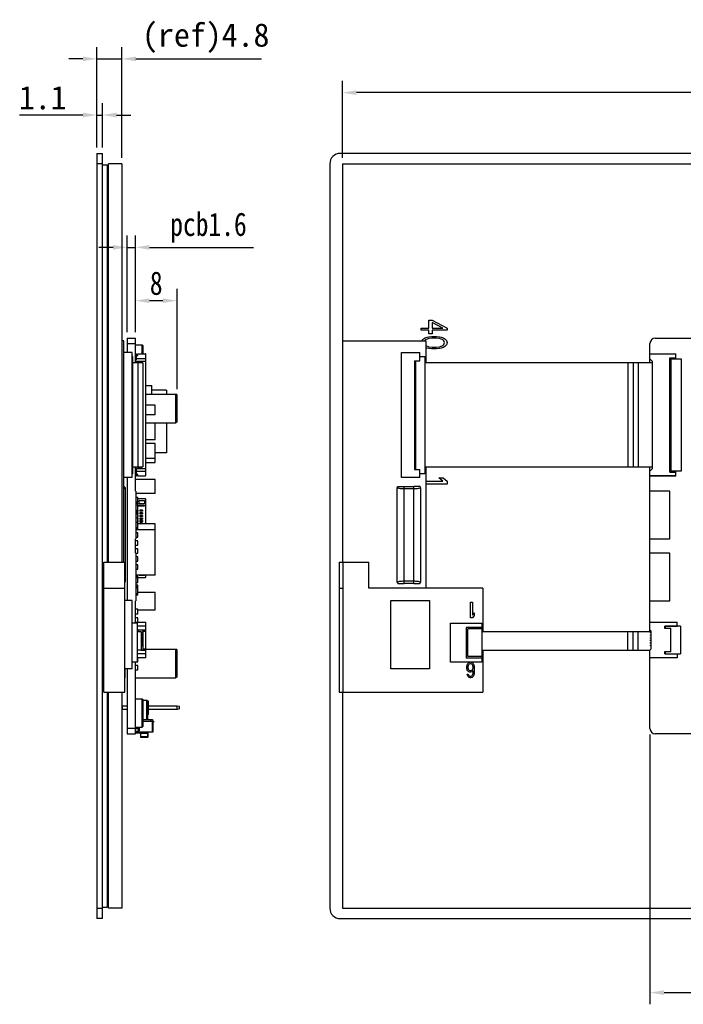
# Model space of a CAD drawing. Header units: millimetres. Extents: x 693 to 1326, y -348 to -145.
# Tile 2 of 8: x 1003 to 1131, y -348 to -158. Entities that reach past the tile are written whole.
import ezdxf

# ---------------------------------------------------------------- set-up
doc = ezdxf.new("R2010")
doc.units = ezdxf.units.MM
doc.header["$LTSCALE"] = 30.734
doc.header["$PDMODE"] = 3
doc.header["$PDSIZE"] = 0.3125
doc.layers.get('0').update_dxf_attribs({"linetype": 'CONTINUOUS'})
doc.layers.get('Defpoints').update_dxf_attribs({"linetype": 'CONTINUOUS'})
doc.layers.add('Dim', color=6, linetype='CONTINUOUS', lineweight=13)
doc.styles.get("Standard").update_dxf_attribs({"font": 'simsun.ttc', "width": 0.8})
doc.styles.add('宋体', font='txt')
doc.dimstyles.new('ISO-25_WS', dxfattribs={"dimscale": 1.8, "dimtxt": 2.5, "dimasz": 1.5, "dimexe": 1.25, "dimexo": 0.625, "dimtad": 1, "dimdsep": 46, "dimtxsty": 'STANDARD', "dimcen": 2.5, "dimadec": 0, "dimazin": 0, "dimtfac": 1, "dimtmove": 0, "dimatfit": 3, "dimfxl": 1, "dimtolj": 1, "dimtzin": 0, "dimarcsym": 0})

# ---------------------------------------------------------------- blocks, each defined once
blk = doc.blocks.new('*D146')
at = {"layer": 'Defpoints', "color": 0}
for p in [(1019.37, -176.71), (1018.27, -184.08), (1019.37, -184.08)]:
    blk.add_point(p, dxfattribs=at)
at = {"layer": 'Dim', "color": 0, "lineweight": -2}
for p, q in [((1018.27, -182.95), (1018.27, -174.46)), ((1019.37, -182.95), (1019.37, -174.46)), ((1015.57, -176.71), (1003.43, -176.71)), ((1018.27, -176.71), (1019.37, -176.71)), ((1022.07, -176.71), (1024.77, -176.71))]:
    blk.add_line(p, q, dxfattribs=at)
at = {"layer": 'Dim', "color": 0}
for points in [[(1015.57, -177.16), (1015.57, -176.26), (1018.27, -176.71)], [(1022.07, -176.26), (1022.07, -177.16), (1019.37, -176.71)]]:
    blk.add_solid(points, dxfattribs=at)
at = {"layer": 'Dim', "color": 0, "insert": (1007.87, -173.39), "char_height": 4.5, "attachment_point": 5, "style": '宋体'}
blk.add_mtext('\\A1;1.1', dxfattribs=at)
blk = doc.blocks.new('*D147')
at = {"layer": 'Defpoints', "color": 0}
for p in [(1023.07, -165.92), (1018.27, -184.08), (1023.07, -186.08)]:
    blk.add_point(p, dxfattribs=at)
at = {"layer": 'Dim', "color": 0, "lineweight": -2}
for p, q in [((1018.27, -182.95), (1018.27, -163.67)), ((1023.07, -184.95), (1023.07, -163.67)), ((1015.57, -165.92), (1012.87, -165.92)), ((1018.27, -165.92), (1023.07, -165.92)), ((1025.77, -165.92), (1049.91, -165.92))]:
    blk.add_line(p, q, dxfattribs=at)
at = {"layer": 'Dim', "color": 0}
for points in [[(1015.57, -166.37), (1015.57, -165.47), (1018.27, -165.92)], [(1025.77, -165.47), (1025.77, -166.37), (1023.07, -165.92)]]:
    blk.add_solid(points, dxfattribs=at)
at = {"layer": 'Dim', "color": 0, "insert": (1039.19, -161.93), "char_height": 4.5, "attachment_point": 5, "style": '宋体'}
blk.add_mtext('\\A1;(ref)4.8', dxfattribs=at)
blk = doc.blocks.new('*D149')
at = {"layer": 'Defpoints', "color": 0}
for p in [(1025.67, -202.13), (1024.07, -219.58), (1025.67, -219.57)]:
    blk.add_point(p, dxfattribs=at)
at = {"layer": 'Dim', "color": 0, "lineweight": -2}
for p, q in [((1024.07, -218.45), (1024.07, -199.88)), ((1025.67, -218.44), (1025.67, -199.88)), ((1021.37, -202.13), (1018.67, -202.13)), ((1024.07, -202.13), (1025.67, -202.13)), ((1028.37, -202.13), (1048.36, -202.13))]:
    blk.add_line(p, q, dxfattribs=at)
at = {"layer": 'Dim', "color": 0}
for points in [[(1021.37, -202.58), (1021.37, -201.68), (1024.07, -202.13)], [(1028.37, -201.68), (1028.37, -202.58), (1025.67, -202.13)]]:
    blk.add_solid(points, dxfattribs=at)
at = {"layer": 'Dim', "color": 0, "insert": (1039.72, -198.33), "char_height": 4.5, "attachment_point": 5}
blk.add_mtext('\\A1;pcb1.6', dxfattribs=at)
blk = doc.blocks.new('*D161')
at = {"layer": 'Defpoints', "color": 0}
for p in [(1065.46, -172.41), (1065.46, -186.08), (1294.06, -186.08)]:
    blk.add_point(p, dxfattribs=at)
at = {"layer": 'Dim', "color": 0, "lineweight": -2}
for p, q in [((1065.46, -184.95), (1065.46, -170.16)), ((1294.06, -184.95), (1294.06, -170.16)), ((1291.36, -172.41), (1068.16, -172.41))]:
    blk.add_line(p, q, dxfattribs=at)
at = {"layer": 'Dim', "color": 0}
for points in [[(1068.16, -171.96), (1068.16, -172.86), (1065.46, -172.41)], [(1291.36, -172.86), (1291.36, -171.96), (1294.06, -172.41)]]:
    blk.add_solid(points, dxfattribs=at)
at = {"layer": 'Dim', "color": 0, "insert": (1182.48, -168.86), "char_height": 4.5, "attachment_point": 5, "style": '宋体'}
blk.add_mtext('\\A1;228.6%%P0.2 LCM OD', dxfattribs=at)
blk = doc.blocks.new('*D166')
at = {"layer": 'Defpoints', "color": 0}
for p in [(1124.56, -294.58), (1234.56, -294.58), (1234.56, -345.29)]:
    blk.add_point(p, dxfattribs=at)
at = {"layer": 'Dim', "color": 0, "lineweight": -2}
for p, q in [((1124.56, -295.7), (1124.56, -347.54)), ((1234.56, -295.7), (1234.56, -347.54)), ((1127.26, -345.29), (1231.86, -345.29))]:
    blk.add_line(p, q, dxfattribs=at)
at = {"layer": 'Dim', "color": 0}
for points in [[(1127.26, -344.84), (1127.26, -345.74), (1124.56, -345.29)], [(1231.86, -345.74), (1231.86, -344.84), (1234.56, -345.29)]]:
    blk.add_solid(points, dxfattribs=at)
at = {"layer": 'Dim', "color": 0, "insert": (1179.56, -341.97), "char_height": 4.5, "attachment_point": 5}
blk.add_mtext('\\A1;110', dxfattribs=at)
blk = doc.blocks.new('*D172')
at = {"layer": 'Defpoints', "color": 0}
for p in [(1033.67, -212.37), (1025.67, -219.58), (1033.67, -230.53)]:
    blk.add_point(p, dxfattribs=at)
at = {"layer": 'Dim', "color": 0, "lineweight": -2}
for p, q in [((1025.67, -218.45), (1025.67, -210.12)), ((1033.67, -229.4), (1033.67, -210.12)), ((1028.37, -212.37), (1030.97, -212.37))]:
    blk.add_line(p, q, dxfattribs=at)
at = {"layer": 'Dim', "color": 0}
for points in [[(1028.37, -211.92), (1028.37, -212.82), (1025.67, -212.37)], [(1030.97, -212.82), (1030.97, -211.92), (1033.67, -212.37)]]:
    blk.add_solid(points, dxfattribs=at)
at = {"layer": 'Dim', "color": 0, "insert": (1029.67, -209.04), "char_height": 4.5, "attachment_point": 5}
blk.add_mtext('\\A1;8', dxfattribs=at)

msp = doc.modelspace()

# ---------------------------------------------------------------- linework, layer by layer
at = {"color": 7, "linetype": 'Continuous'}
for p, q in [((1018.27, -184.078), (1018.27, -331.078)), ((1018.27, -184.078), (1019.37, -184.078)), ((1019.37, -331.078), (1019.37, -184.078)), ((1300.036, -184.078), (1065.036, -184.078)), ((1019.37, -186.078), (1018.27, -186.078)), ((1019.37, -186.278), (1020.27, -186.278)), ((1020.27, -186.278), (1020.27, -262.578)), ((1020.47, -262.578), (1020.47, -186.078)), ((1023.07, -186.078), (1020.47, -186.078)), ((1023.07, -186.078), (1023.07, -262.578)), ((1063.036, -186.078), (1063.036, -329.078)), ((1065.456, -186.078), (1065.456, -262.578)), ((1065.456, -186.078), (1294.056, -186.078)), ((1020.47, -188.898), (1020.27, -188.898)), ((1023.11, -218.726), (1023.11, -216.097)), ((1082.071, -217.674), (1082.071, -216.097)), ((1082.071, -216.097), (1082.709, -216.097)), ((1082.709, -216.097), (1085.582, -217.674)), ((1082.709, -216.557), (1082.709, -217.674)), ((1084.73, -217.674), (1082.709, -216.557)), ((1023.11, -220.04), (1023.11, -219.251)), ((1080.582, -218.068), (1080.582, -217.674)), ((1080.582, -217.674), (1082.071, -217.674)), ((1082.071, -218.068), (1080.582, -218.068)), ((1081.326, -219.514), (1081.752, -219.383)), ((1081.752, -219.383), (1082.071, -219.317)), ((1082.071, -218.726), (1082.071, -218.068)), ((1082.709, -218.726), (1082.071, -218.726)), ((1082.071, -219.317), (1082.603, -219.251)), ((1082.603, -219.251), (1083.56, -219.251)), ((1082.709, -217.674), (1084.73, -217.674)), ((1082.709, -218.068), (1082.709, -218.726)), ((1085.582, -218.068), (1082.709, -218.068)), ((1083.56, -219.251), (1084.092, -219.317)), ((1084.092, -219.317), (1084.411, -219.383)), ((1084.411, -219.383), (1084.837, -219.514)), ((1085.582, -217.674), (1085.582, -218.068)), ((1023.47, -220.078), (1023.07, -220.078)), ((1023.47, -262.578), (1023.47, -220.078)), ((1024.07, -219.578), (1024.07, -222.358)), ((1024.07, -219.578), (1025.67, -219.578)), ((1024.07, -220.578), (1025.67, -220.578)), ((1025.67, -224.288), (1025.67, -219.578)), ((1025.67, -220.828), (1026.97, -220.828)), ((1026.97, -222.578), (1026.97, -220.828)), ((1027.17, -221.028), (1026.97, -220.828)), ((1027.17, -222.578), (1027.17, -221.028)), ((1065.556, -262.578), (1065.556, -220.078)), ((1065.556, -220.078), (1081.456, -220.078)), ((1080.688, -220.04), (1081.007, -219.711)), ((1081.007, -219.711), (1081.326, -219.514)), ((1081.433, -219.909), (1081.25, -220.078)), ((1082.071, -219.646), (1081.433, -219.909)), ((1081.456, -220.078), (1081.456, -224.288)), ((1081.456, -220.97), (1082.071, -221.223)), ((1082.709, -219.58), (1082.071, -219.646)), ((1082.071, -221.223), (1082.709, -221.289)), ((1083.454, -219.58), (1082.709, -219.58)), ((1082.709, -221.289), (1083.454, -221.289)), ((1084.092, -219.646), (1083.454, -219.58)), ((1083.454, -221.289), (1084.092, -221.223)), ((1084.73, -219.909), (1084.092, -219.646)), ((1084.092, -221.223), (1084.73, -220.96)), ((1084.943, -220.106), (1084.73, -219.909)), ((1084.73, -220.96), (1084.943, -220.763)), ((1084.837, -219.514), (1085.156, -219.711)), ((1085.156, -221.157), (1084.837, -221.355)), ((1085.05, -220.434), (1084.943, -220.106)), ((1084.943, -220.763), (1085.05, -220.434)), ((1085.156, -219.711), (1085.475, -220.04)), ((1085.475, -220.829), (1085.156, -221.157)), ((1085.475, -220.04), (1085.582, -220.434)), ((1085.582, -220.434), (1085.475, -220.829)), ((1124.556, -224.288), (1124.556, -220.578)), ((1125.556, -219.578), (1141.556, -219.578)), ((1025.07, -222.358), (1023.47, -222.358)), ((1025.07, -246.358), (1025.07, -222.358)), ((1025.17, -223.108), (1025.07, -223.108)), ((1025.17, -245.608), (1025.17, -223.108)), ((1025.67, -222.578), (1025.869, -222.578)), ((1025.869, -222.678), (1025.67, -222.678)), ((1025.869, -223.728), (1025.869, -222.578)), ((1025.869, -222.878), (1026.17, -222.878)), ((1026.17, -222.878), (1026.17, -222.578)), ((1026.17, -222.578), (1027.57, -222.578)), ((1027.67, -245.978), (1027.67, -222.678)), ((1076.816, -246.358), (1076.816, -222.358)), ((1076.816, -222.358), (1080.316, -222.358)), ((1080.316, -223.928), (1080.316, -222.358)), ((1080.316, -223.108), (1081.316, -223.108)), ((1081.316, -223.108), (1081.316, -245.608)), ((1081.752, -221.486), (1081.456, -221.395)), ((1082.071, -221.552), (1081.752, -221.486)), ((1082.603, -221.618), (1082.071, -221.552)), ((1083.56, -221.618), (1082.603, -221.618)), ((1084.092, -221.552), (1083.56, -221.618)), ((1084.411, -221.486), (1084.092, -221.552)), ((1084.837, -221.355), (1084.411, -221.486)), ((1124.556, -222.578), (1129.556, -222.578)), ((1129.556, -222.678), (1124.556, -222.678)), ((1129.556, -223.528), (1129.556, -222.578)), ((1025.17, -223.928), (1025.07, -223.928)), ((1027.12, -224.288), (1025.17, -224.288)), ((1025.869, -223.728), (1025.67, -223.728)), ((1027.67, -224.028), (1025.67, -224.028)), ((1027.67, -223.528), (1025.869, -223.528)), ((1026.036, -224.288), (1026.036, -224.028)), ((1026.12, -224.288), (1026.12, -244.288)), ((1026.27, -224.028), (1026.27, -224.288)), ((1026.48, -224.028), (1026.48, -224.288)), ((1026.78, -224.028), (1026.78, -224.288)), ((1027.12, -224.288), (1027.12, -244.288)), ((1079.316, -223.928), (1079.316, -244.788)), ((1079.316, -223.928), (1080.316, -223.928)), ((1079.558, -224.288), (1079.316, -224.288)), ((1079.558, -244.788), (1079.558, -223.928)), ((1125.056, -224.288), (1081.316, -224.288)), ((1120.316, -224.288), (1120.316, -244.288)), ((1121.316, -224.288), (1121.316, -244.288)), ((1122.316, -224.288), (1122.316, -244.288)), ((1125.056, -224.028), (1124.556, -223.528)), ((1125.056, -244.628), (1125.056, -224.028)), ((1128.356, -245.328), (1128.356, -223.328)), ((1128.356, -223.328), (1129.556, -223.328)), ((1128.556, -223.528), (1128.556, -245.128)), ((1128.556, -223.528), (1130.556, -223.528)), ((1129.556, -223.478), (1129.606, -223.478)), ((1129.606, -223.528), (1129.606, -223.478)), ((1130.556, -223.528), (1130.556, -245.128)), ((1079.558, -225.358), (1079.316, -225.358)), ((1027.67, -228.638), (1028.83, -228.638)), ((1028.83, -230.328), (1028.83, -228.638)), ((1027.67, -230.328), (1033.47, -230.328)), ((1031.67, -229.578), (1028.83, -229.578)), ((1031.67, -229.578), (1031.67, -230.328)), ((1033.47, -235.828), (1033.47, -230.328)), ((1033.67, -230.528), (1033.47, -230.328)), ((1033.67, -235.628), (1033.67, -230.528)), ((1029.48, -232.422), (1027.67, -232.422)), ((1029.48, -234.222), (1029.48, -232.422)), ((1027.67, -234.222), (1029.48, -234.222)), ((1027.67, -235.828), (1033.47, -235.828)), ((1029.48, -239.108), (1029.48, -235.828)), ((1031.67, -235.828), (1031.67, -241.578)), ((1033.67, -235.628), (1033.47, -235.828)), ((1029.48, -239.108), (1027.67, -239.108)), ((1029.48, -239.832), (1027.67, -239.832)), ((1029.48, -243.458), (1029.48, -239.832)), ((1031.67, -241.578), (1029.48, -241.578)), ((1027.67, -242.626), (1029.48, -242.626)), ((1027.67, -243.458), (1029.48, -243.458)), ((1079.558, -243.358), (1079.316, -243.358)), ((1025.17, -244.788), (1025.07, -244.788)), ((1025.17, -245.608), (1025.07, -245.608)), ((1025.67, -248.971), (1025.67, -244.288)), ((1025.67, -244.928), (1025.869, -244.928)), ((1025.691, -245.119), (1025.67, -245.119)), ((1025.869, -246.078), (1025.869, -244.628)), ((1025.869, -244.628), (1027.67, -244.628)), ((1025.869, -245.128), (1027.67, -245.128)), ((1026.17, -245.778), (1025.869, -245.778)), ((1026.036, -244.628), (1026.036, -244.288)), ((1026.12, -245.969), (1026.12, -245.778)), ((1026.17, -246.078), (1026.17, -245.778)), ((1026.27, -244.288), (1026.27, -244.628)), ((1026.48, -244.288), (1026.48, -244.628)), ((1026.78, -244.288), (1026.78, -244.628)), ((1079.316, -244.288), (1079.558, -244.288)), ((1079.316, -244.788), (1080.316, -244.788)), ((1080.316, -246.358), (1080.316, -244.788)), ((1081.316, -245.608), (1080.316, -245.608)), ((1081.316, -244.288), (1116.264, -244.288)), ((1081.456, -244.288), (1081.456, -267.578)), ((1124.556, -276.018), (1124.556, -244.288)), ((1124.556, -245.128), (1125.056, -244.628)), ((1128.356, -245.328), (1129.556, -245.328)), ((1130.556, -245.128), (1128.556, -245.128)), ((1129.556, -246.078), (1129.556, -245.128)), ((1129.556, -245.178), (1129.606, -245.178)), ((1129.606, -245.178), (1129.606, -245.128)), ((1025.07, -246.358), (1023.47, -246.358)), ((1024.07, -246.358), (1024.07, -269.956)), ((1025.67, -245.978), (1025.869, -245.978)), ((1025.869, -246.078), (1025.67, -246.078)), ((1029.48, -246.721), (1025.67, -246.721)), ((1025.869, -245.969), (1026.13, -245.969)), ((1027.57, -246.078), (1026.17, -246.078)), ((1029.48, -249.438), (1029.48, -246.721)), ((1080.316, -246.358), (1076.816, -246.358)), ((1081.456, -247.014), (1084.73, -247.014)), ((1085.582, -247.639), (1081.456, -247.639)), ((1084.73, -247.014), (1083.986, -246.389)), ((1083.986, -246.389), (1084.837, -246.389)), ((1084.837, -246.389), (1085.582, -247.014)), ((1085.582, -247.014), (1085.582, -247.639)), ((1124.556, -245.978), (1129.556, -245.978)), ((1129.556, -246.078), (1124.556, -246.078)), ((1023.77, -266.216), (1023.77, -248.536)), ((1025.67, -248.971), (1025.77, -248.971)), ((1025.77, -248.971), (1025.77, -258.111)), ((1029.48, -249.438), (1025.77, -249.438)), ((1076, -266.457), (1075.999, -248.296)), ((1077.307, -266.675), (1077.307, -248.078)), ((1077.307, -248.078), (1079.148, -248.078)), ((1079.148, -248.536), (1077.307, -248.536)), ((1079.148, -266.675), (1079.148, -248.078)), ((1080.456, -248.296), (1080.456, -266.456)), ((1128.375, -248.971), (1124.556, -248.971)), ((1128.375, -258.111), (1128.375, -248.971)), ((1026.13, -250.194), (1025.77, -250.194)), ((1025.77, -251.044), (1026.13, -251.044)), ((1026.13, -251.349), (1025.77, -251.349)), ((1025.869, -251.349), (1025.869, -251.044)), ((1026.12, -251.044), (1026.12, -250.194)), ((1026.12, -250.678), (1026.17, -250.678)), ((1026.13, -252.995), (1026.13, -251.349)), ((1026.17, -250.678), (1026.17, -250.378)), ((1026.17, -250.378), (1027.57, -250.378)), ((1026.42, -251.428), (1026.42, -250.778)), ((1026.42, -250.778), (1027.42, -250.778)), ((1027.42, -251.428), (1026.42, -251.428)), ((1027.42, -250.778), (1027.42, -251.428)), ((1027.67, -255.243), (1027.67, -250.478)), ((1026.13, -251.624), (1025.77, -251.624)), ((1026.13, -252.72), (1025.77, -252.72)), ((1026.13, -252.995), (1025.77, -252.995)), ((1026.13, -253.059), (1025.77, -253.059)), ((1026.13, -253.13), (1025.77, -253.13)), ((1026.13, -253.405), (1025.77, -253.405)), ((1025.869, -253.128), (1025.869, -253.059)), ((1026.12, -253.059), (1026.12, -252.995)), ((1026.13, -251.628), (1027.37, -251.628)), ((1027.37, -251.828), (1026.13, -251.828)), ((1026.161, -252.628), (1026.13, -252.628)), ((1026.13, -252.828), (1026.161, -252.828)), ((1026.161, -253.128), (1026.13, -253.128)), ((1026.13, -254.08), (1026.13, -253.13)), ((1026.13, -253.328), (1026.161, -253.328)), ((1026.161, -252.628), (1026.161, -252.828)), ((1026.161, -253.128), (1026.161, -253.328)), ((1026.52, -252.628), (1026.52, -252.828)), ((1027.02, -252.628), (1026.52, -252.628)), ((1027.02, -252.828), (1026.52, -252.828)), ((1026.52, -253.128), (1026.52, -253.328)), ((1027.02, -253.128), (1026.52, -253.128)), ((1027.02, -253.328), (1026.52, -253.328)), ((1027.02, -252.628), (1027.02, -252.828)), ((1027.02, -253.128), (1027.02, -253.328)), ((1027.37, -251.628), (1027.37, -251.828)), ((1026.13, -254.08), (1025.77, -254.08)), ((1025.77, -254.93), (1026.13, -254.93)), ((1026.12, -254.93), (1026.12, -254.08)), ((1026.161, -253.628), (1026.13, -253.628)), ((1026.13, -253.828), (1026.161, -253.828)), ((1026.161, -254.128), (1026.13, -254.128)), ((1026.13, -254.328), (1026.161, -254.328)), ((1026.161, -254.628), (1026.13, -254.628)), ((1026.13, -254.828), (1026.161, -254.828)), ((1026.13, -256.297), (1026.13, -254.925)), ((1026.161, -255.128), (1026.13, -255.128)), ((1029.48, -255.243), (1026.13, -255.243)), ((1026.161, -253.628), (1026.161, -253.828)), ((1026.161, -254.128), (1026.161, -254.328)), ((1026.161, -254.628), (1026.161, -254.828)), ((1026.161, -255.128), (1026.161, -255.243)), ((1026.52, -253.628), (1026.52, -253.828)), ((1027.02, -253.628), (1026.52, -253.628)), ((1027.02, -253.828), (1026.52, -253.828)), ((1026.52, -254.128), (1026.52, -254.328)), ((1027.02, -254.128), (1026.52, -254.128)), ((1027.02, -254.328), (1026.52, -254.328)), ((1026.52, -254.628), (1026.52, -254.828)), ((1027.02, -254.628), (1026.52, -254.628)), ((1027.02, -254.828), (1026.52, -254.828)), ((1026.52, -255.128), (1026.52, -255.243)), ((1027.02, -255.128), (1026.52, -255.128)), ((1027.02, -253.628), (1027.02, -253.828)), ((1027.02, -254.128), (1027.02, -254.328)), ((1027.02, -254.628), (1027.02, -254.828)), ((1027.02, -255.128), (1027.02, -255.243)), ((1029.48, -265.107), (1029.48, -255.243)), ((1026.13, -256.022), (1025.77, -256.022)), ((1026.13, -256.297), (1025.77, -256.297)), ((1029.48, -256.407), (1025.77, -256.407)), ((1026.13, -256.977), (1025.77, -256.977)), ((1026.13, -257.827), (1026.13, -256.977)), ((1025.67, -260.863), (1025.67, -258.111)), ((1025.67, -258.111), (1025.77, -258.111)), ((1026.13, -258.507), (1025.67, -258.507)), ((1025.77, -257.827), (1026.13, -257.827)), ((1026.12, -259.357), (1026.12, -258.507)), ((1124.556, -258.111), (1128.375, -258.111)), ((1025.67, -259.357), (1026.13, -259.357)), ((1026.13, -260.038), (1025.67, -260.038)), ((1025.67, -260.863), (1025.77, -260.863)), ((1025.77, -260.863), (1025.77, -270.003)), ((1025.77, -260.888), (1026.13, -260.888)), ((1026.12, -260.888), (1026.12, -260.038)), ((1128.375, -260.863), (1124.556, -260.863)), ((1128.375, -270.003), (1128.375, -260.863)), ((1019.62, -287.578), (1019.62, -262.578)), ((1019.62, -262.578), (1023.62, -262.578)), ((1023.62, -287.578), (1023.62, -262.578)), ((1026.13, -261.568), (1025.77, -261.568)), ((1025.77, -262.418), (1026.13, -262.418)), ((1026.12, -262.418), (1026.12, -261.568)), ((1064.837, -262.578), (1064.837, -287.578)), ((1064.837, -262.578), (1070.556, -262.578)), ((1065.606, -287.578), (1065.606, -262.578)), ((1070.556, -267.578), (1070.556, -262.578)), ((1026.13, -263.098), (1025.77, -263.098)), ((1025.77, -263.948), (1026.13, -263.948)), ((1026.13, -263.948), (1026.13, -263.098)), ((1029.48, -265.107), (1025.77, -265.107)), ((1025.77, -265.478), (1025.869, -265.478)), ((1025.869, -265.578), (1025.77, -265.578)), ((1026.13, -265.638), (1025.77, -265.638)), ((1025.77, -266.488), (1026.13, -266.488)), ((1025.869, -265.578), (1025.869, -265.107)), ((1026.17, -265.278), (1025.869, -265.278)), ((1026.12, -266.488), (1026.12, -265.638)), ((1026.17, -265.578), (1026.17, -265.278)), ((1026.17, -265.578), (1027.57, -265.578)), ((1026.42, -265.178), (1026.42, -265.107)), ((1027.42, -265.178), (1026.42, -265.178)), ((1027.42, -265.107), (1027.42, -265.178)), ((1027.67, -265.478), (1027.67, -265.107)), ((1077.307, -266.216), (1079.148, -266.216)), ((1079.148, -266.675), (1077.307, -266.675)), ((1019.62, -267.578), (1023.62, -267.578)), ((1026.13, -267.007), (1025.77, -267.007)), ((1026.13, -267.322), (1025.77, -267.322)), ((1026.13, -267.597), (1025.77, -267.597)), ((1026.13, -268.969), (1026.13, -267.007)), ((1026.13, -268.349), (1029.48, -268.349)), ((1029.48, -271.809), (1029.48, -268.349)), ((1064.837, -267.578), (1065.606, -267.578)), ((1092.456, -267.578), (1070.556, -267.578)), ((1092.456, -267.578), (1092.456, -276.018)), ((1025.07, -269.956), (1023.62, -269.956)), ((1025.07, -283.111), (1025.07, -269.956)), ((1025.67, -270.003), (1025.77, -270.003)), ((1025.67, -274.328), (1025.67, -270.003)), ((1026.13, -268.694), (1025.77, -268.694)), ((1026.13, -268.969), (1025.77, -268.969)), ((1074.776, -283.111), (1074.776, -269.956)), ((1074.776, -269.956), (1082.215, -269.956)), ((1082.215, -269.956), (1082.215, -283.111)), ((1090.054, -273.308), (1090.054, -270.308)), ((1090.054, -270.308), (1090.429, -270.308)), ((1090.429, -270.308), (1090.429, -272.797)), ((1124.556, -270.003), (1128.375, -270.003)), ((1026.13, -271.657), (1025.67, -271.657)), ((1026.13, -272.507), (1026.13, -271.657)), ((1029.48, -271.809), (1026.13, -271.809)), ((1090.429, -272.797), (1090.804, -272.35)), ((1090.804, -272.35), (1090.804, -272.861)), ((1025.67, -272.507), (1026.13, -272.507)), ((1026.13, -273.309), (1025.67, -273.309)), ((1025.67, -274.128), (1027.67, -274.128)), ((1025.869, -274.328), (1025.869, -274.128)), ((1026.12, -274.128), (1026.12, -273.309)), ((1027.67, -280.978), (1027.67, -274.128)), ((1090.429, -273.308), (1090.054, -273.308)), ((1090.804, -272.861), (1090.429, -273.308)), ((1124.556, -274.128), (1129.756, -274.128)), ((1129.756, -274.868), (1129.756, -274.128)), ((1026.07, -274.328), (1025.07, -274.328)), ((1026.07, -281.828), (1026.07, -274.328)), ((1027.47, -274.868), (1026.07, -274.868)), ((1027.47, -274.918), (1026.07, -274.918)), ((1026.77, -276.018), (1026.07, -276.018)), ((1026.13, -274.918), (1026.13, -274.868)), ((1026.17, -275.603), (1027.67, -275.603)), ((1026.17, -275.603), (1026.17, -276.018)), ((1026.77, -276.018), (1026.77, -279.518)), ((1027.17, -276.053), (1026.876, -276.053)), ((1026.876, -276.053), (1026.876, -276.203)), ((1027.02, -276.053), (1027.02, -276.203)), ((1027.17, -279.503), (1027.17, -275.603)), ((1027.17, -275.883), (1027.67, -275.883)), ((1027.47, -274.868), (1027.47, -274.918)), ((1086.256, -281.828), (1086.256, -274.328)), ((1086.256, -274.328), (1092.256, -274.328)), ((1089.256, -275.128), (1089.256, -281.028)), ((1092.256, -275.128), (1089.256, -275.128)), ((1089.566, -280.718), (1089.566, -275.438)), ((1092.256, -275.438), (1089.566, -275.438)), ((1092.256, -274.328), (1092.256, -281.828)), ((1124.756, -276.018), (1092.456, -276.018)), ((1120.256, -276.018), (1120.256, -279.518)), ((1121.256, -276.018), (1121.256, -279.518)), ((1122.256, -276.018), (1122.256, -279.518)), ((1124.756, -275.883), (1124.556, -275.603)), ((1124.681, -276.203), (1124.681, -276.053)), ((1124.756, -276.053), (1124.681, -276.053)), ((1124.756, -279.223), (1124.756, -275.883)), ((1127.406, -275.318), (1127.406, -274.868)), ((1127.406, -274.868), (1129.756, -274.868)), ((1130.456, -274.918), (1127.406, -274.918)), ((1128.506, -275.318), (1127.406, -275.318)), ((1127.456, -274.918), (1127.456, -275.268)), ((1127.456, -275.268), (1128.556, -275.268)), ((1128.506, -275.318), (1128.506, -279.788)), ((1128.556, -279.838), (1128.556, -275.268)), ((1130.456, -274.918), (1130.456, -280.188)), ((1026.876, -276.203), (1027.17, -276.203)), ((1027.17, -276.553), (1026.876, -276.553)), ((1026.876, -276.553), (1026.876, -276.703)), ((1026.876, -276.703), (1027.17, -276.703)), ((1027.17, -277.053), (1026.876, -277.053)), ((1026.876, -277.053), (1026.876, -277.203)), ((1026.876, -277.203), (1027.17, -277.203)), ((1027.17, -277.553), (1026.876, -277.553)), ((1026.876, -277.553), (1026.876, -277.703)), ((1026.876, -277.703), (1027.17, -277.703)), ((1027.02, -276.553), (1027.02, -276.703)), ((1027.02, -277.053), (1027.02, -277.203)), ((1027.02, -277.553), (1027.02, -277.703)), ((1124.756, -276.203), (1124.681, -276.203)), ((1124.681, -276.703), (1124.681, -276.553)), ((1124.756, -276.553), (1124.681, -276.553)), ((1124.756, -276.703), (1124.681, -276.703)), ((1124.681, -277.203), (1124.681, -277.053)), ((1124.756, -277.053), (1124.681, -277.053)), ((1124.756, -277.203), (1124.681, -277.203)), ((1124.681, -277.703), (1124.681, -277.553)), ((1124.756, -277.553), (1124.681, -277.553)), ((1124.756, -277.703), (1124.681, -277.703)), ((1026.77, -279.503), (1027.67, -279.503)), ((1027.17, -278.053), (1026.876, -278.053)), ((1026.876, -278.053), (1026.876, -278.203)), ((1026.876, -278.203), (1027.17, -278.203)), ((1027.17, -278.553), (1026.876, -278.553)), ((1026.876, -278.553), (1026.876, -278.703)), ((1026.876, -278.703), (1027.17, -278.703)), ((1027.02, -278.053), (1027.02, -278.203)), ((1027.02, -278.553), (1027.02, -278.703)), ((1027.17, -279.223), (1027.67, -279.223)), ((1027.67, -279.328), (1033.47, -279.328)), ((1033.67, -279.528), (1033.47, -279.328)), ((1033.47, -284.828), (1033.47, -279.328)), ((1033.67, -284.628), (1033.67, -279.528)), ((1092.456, -279.518), (1092.456, -287.578)), ((1092.456, -279.518), (1116.204, -279.518)), ((1124.556, -279.503), (1124.756, -279.223)), ((1124.556, -294.578), (1124.556, -279.503)), ((1124.681, -278.203), (1124.681, -278.053)), ((1124.756, -278.053), (1124.681, -278.053)), ((1124.756, -278.203), (1124.681, -278.203)), ((1124.681, -278.703), (1124.681, -278.553)), ((1124.756, -278.553), (1124.681, -278.553)), ((1124.756, -278.703), (1124.681, -278.703)), ((1127.406, -280.238), (1127.406, -279.788)), ((1127.406, -279.788), (1128.506, -279.788)), ((1127.456, -279.838), (1127.456, -280.188)), ((1128.556, -279.838), (1127.456, -279.838)), ((1026.07, -281.828), (1025.07, -281.828)), ((1025.67, -295.578), (1025.67, -281.828)), ((1027.47, -280.188), (1026.07, -280.188)), ((1027.47, -280.238), (1026.07, -280.238)), ((1027.67, -280.978), (1026.07, -280.978)), ((1026.07, -281.778), (1026.13, -281.778)), ((1026.13, -280.238), (1026.13, -280.188)), ((1026.13, -281.778), (1026.13, -280.978)), ((1027.47, -280.238), (1027.47, -280.188)), ((1092.256, -281.828), (1086.256, -281.828)), ((1092.256, -281.028), (1089.256, -281.028)), ((1092.256, -280.718), (1089.566, -280.718)), ((1089.755, -281.886), (1089.957, -281.822)), ((1090.159, -281.822), (1090.361, -281.886)), ((1129.756, -280.978), (1124.556, -280.978)), ((1127.406, -280.188), (1130.456, -280.188)), ((1127.406, -280.238), (1129.756, -280.238)), ((1129.756, -280.238), (1129.756, -280.978)), ((1025.07, -283.111), (1023.62, -283.111)), ((1023.72, -283.29), (1023.62, -283.29)), ((1023.72, -283.482), (1023.62, -283.482)), ((1023.72, -283.673), (1023.62, -283.673)), ((1023.72, -284.822), (1023.72, -283.111)), ((1024.07, -283.111), (1024.07, -295.578)), ((1026.13, -282.453), (1025.67, -282.453)), ((1025.67, -283.303), (1026.13, -283.303)), ((1026.13, -283.303), (1026.13, -282.453)), ((1082.215, -283.111), (1074.776, -283.111)), ((1089.352, -282.652), (1089.432, -282.333)), ((1089.352, -282.971), (1089.352, -282.652)), ((1089.432, -283.29), (1089.352, -282.971)), ((1089.432, -282.333), (1089.553, -282.077)), ((1089.553, -283.482), (1089.432, -283.29)), ((1089.553, -282.077), (1089.755, -281.886)), ((1089.594, -282.524), (1089.553, -282.716)), ((1089.553, -282.716), (1089.553, -282.907)), ((1089.553, -282.907), (1089.594, -283.099)), ((1089.755, -283.673), (1089.553, -283.482)), ((1089.675, -282.333), (1089.594, -282.524)), ((1089.594, -283.099), (1089.675, -283.226)), ((1089.796, -282.205), (1089.675, -282.333)), ((1089.675, -283.226), (1089.796, -283.354)), ((1089.957, -283.737), (1089.755, -283.673)), ((1089.917, -282.141), (1089.796, -282.205)), ((1089.796, -283.354), (1089.917, -283.418)), ((1090.199, -282.141), (1089.917, -282.141)), ((1089.917, -283.418), (1090.199, -283.418)), ((1090.361, -283.673), (1090.159, -283.737)), ((1090.32, -282.205), (1090.199, -282.141)), ((1090.199, -283.418), (1090.32, -283.354)), ((1090.441, -282.333), (1090.32, -282.205)), ((1090.32, -283.354), (1090.441, -283.226)), ((1090.361, -281.886), (1090.562, -282.077)), ((1090.603, -283.418), (1090.361, -283.673)), ((1090.522, -282.524), (1090.441, -282.333)), ((1090.441, -283.226), (1090.522, -283.099)), ((1090.562, -282.716), (1090.522, -282.524)), ((1090.522, -283.099), (1090.562, -282.907)), ((1090.562, -282.077), (1090.683, -282.333)), ((1090.562, -282.907), (1090.562, -282.716)), ((1090.562, -283.928), (1090.603, -283.545)), ((1090.603, -283.545), (1090.603, -283.418)), ((1090.683, -282.333), (1090.764, -282.652)), ((1090.764, -282.652), (1090.804, -283.099)), ((1090.804, -283.545), (1090.764, -283.992)), ((1090.804, -283.099), (1090.804, -283.545)), ((1023.72, -283.737), (1023.62, -283.737)), ((1023.72, -283.928), (1023.62, -283.928)), ((1023.72, -284.12), (1023.62, -284.12)), ((1023.72, -284.311), (1023.62, -284.311)), ((1023.72, -284.567), (1023.62, -284.567)), ((1023.72, -284.758), (1023.62, -284.758)), ((1023.72, -284.822), (1023.62, -284.822)), ((1025.67, -284.828), (1033.47, -284.828)), ((1033.67, -284.628), (1033.47, -284.828)), ((1089.473, -284.311), (1089.432, -284.12)), ((1089.432, -284.12), (1089.634, -284.12)), ((1089.594, -284.567), (1089.473, -284.311)), ((1089.796, -284.758), (1089.594, -284.567)), ((1089.634, -284.12), (1089.715, -284.311)), ((1089.715, -284.311), (1089.836, -284.439)), ((1089.997, -284.822), (1089.796, -284.758)), ((1089.836, -284.439), (1089.957, -284.503)), ((1090.159, -283.737), (1089.957, -283.737)), ((1089.957, -284.503), (1090.199, -284.503)), ((1090.159, -284.822), (1089.997, -284.822)), ((1090.361, -284.758), (1090.159, -284.822)), ((1090.199, -284.503), (1090.32, -284.439)), ((1090.32, -284.439), (1090.441, -284.311)), ((1090.562, -284.567), (1090.361, -284.758)), ((1090.441, -284.311), (1090.522, -284.12)), ((1090.522, -284.12), (1090.562, -283.928)), ((1090.683, -284.311), (1090.562, -284.567)), ((1090.764, -283.992), (1090.683, -284.311)), ((1019.62, -287.578), (1023.62, -287.578)), ((1020.27, -287.578), (1020.27, -328.878)), ((1020.47, -329.078), (1020.47, -287.578)), ((1023.07, -287.578), (1023.07, -329.078)), ((1025.67, -288.828), (1026.97, -288.828)), ((1027.17, -289.028), (1026.97, -288.828)), ((1026.97, -294.328), (1026.97, -288.828)), ((1027.17, -294.128), (1027.17, -289.028)), ((1027.87, -289.168), (1027.17, -289.168)), ((1027.879, -292.828), (1027.879, -289.168)), ((1027.97, -289.268), (1027.97, -292.828)), ((1028.17, -289.308), (1027.97, -289.308)), ((1028.17, -291.848), (1028.17, -289.308)), ((1064.837, -287.578), (1092.456, -287.578)), ((1065.456, -287.578), (1065.456, -329.078)), ((1023.07, -290.275), (1023.17, -290.258)), ((1023.17, -290.898), (1023.07, -290.88)), ((1024.07, -290.258), (1023.17, -290.258)), ((1023.17, -290.898), (1023.17, -290.258)), ((1024.07, -290.898), (1023.17, -290.898)), ((1027.97, -289.708), (1028.17, -289.708)), ((1033.67, -290.258), (1028.17, -290.258)), ((1033.67, -290.898), (1028.17, -290.898)), ((1034.17, -290.358), (1033.67, -290.258)), ((1033.67, -290.898), (1033.67, -290.258)), ((1034.17, -290.798), (1033.67, -290.898)), ((1034.17, -290.798), (1034.17, -290.358)), ((1027.17, -292.828), (1028.976, -292.828)), ((1027.17, -293.128), (1029.12, -293.128)), ((1027.97, -291.448), (1028.17, -291.448)), ((1028.17, -291.848), (1027.97, -291.848)), ((1028.62, -293.128), (1028.62, -292.828)), ((1028.97, -295.228), (1028.97, -293.128)), ((1028.976, -292.828), (1029.002, -293.128)), ((1029.07, -295.228), (1029.07, -293.128)), ((1029.12, -293.128), (1029.12, -293.328)), ((1025.67, -294.577), (1024.07, -294.577)), ((1025.67, -294.328), (1026.97, -294.328)), ((1025.67, -294.578), (1026.27, -294.578)), ((1026.27, -295.228), (1026.27, -294.578)), ((1026.27, -295.028), (1026.395, -295.028)), ((1026.395, -294.328), (1026.395, -295.028)), ((1027.17, -294.128), (1026.97, -294.328)), ((1029.12, -293.328), (1029.07, -293.328)), ((1024.07, -295.578), (1025.67, -295.578)), ((1026.27, -295.128), (1025.67, -295.128)), ((1025.67, -295.228), (1029.07, -295.228)), ((1025.67, -295.378), (1026.62, -295.378)), ((1026.37, -295.378), (1026.37, -295.228)), ((1026.62, -295.228), (1026.62, -296.128)), ((1028.12, -295.328), (1026.62, -295.328)), ((1028.12, -296.128), (1026.62, -296.128)), ((1026.72, -296.228), (1026.72, -295.228)), ((1026.72, -295.428), (1028.02, -295.428)), ((1026.72, -296.228), (1028.02, -296.228)), ((1028.02, -295.228), (1028.02, -296.228)), ((1028.12, -296.128), (1028.12, -295.228)), ((1147.976, -295.578), (1125.556, -295.578)), ((1020.47, -326.058), (1020.27, -326.058)), ((1018.27, -329.078), (1019.37, -329.078)), ((1019.37, -328.878), (1020.27, -328.878)), ((1023.07, -329.078), (1020.47, -329.078)), ((1065.456, -329.078), (1294.056, -329.078)), ((1019.37, -331.078), (1018.27, -331.078)), ((1065.036, -331.078), (1300.036, -331.078))]:
    msp.add_line(p, q, dxfattribs=at)
at = {"color": 4, "linetype": 'Continuous'}
for p, q in [((1025.17, -244.288), (1027.12, -244.288)), ((1116.264, -244.288), (1125.056, -244.288)), ((1026.77, -279.518), (1026.07, -279.518)), ((1116.204, -279.518), (1124.556, -279.518))]:
    msp.add_line(p, q, dxfattribs=at)
at = {"color": 7, "linetype": 'Continuous'}
for centre, radius, start, end in [((1065.036, -186.078), 2, 90, 180), ((1125.556, -220.578), 1, 90.02089, 179.97911), ((1027.57, -222.678), 0.1, 0, 90), ((1027.57, -245.978), 0.1, 270, 0), ((1023.27, -248.536), 0.5, 0, 66.42182), ((1027.57, -250.478), 0.1, 0, 90), ((1023.27, -266.216), 0.5, 314.57137, 0), ((1027.57, -265.478), 0.1, 270, 360), ((1027.87, -289.268), 0.1, 0, 90), ((1125.556, -294.577), 1, 180.02089, 269.97911), ((1026.72, -295.328), 0.1, 180, 270), ((1026.72, -296.128), 0.1, 180, 270), ((1028.02, -295.328), 0.1, 270, 0), ((1028.02, -296.128), 0.1, 270, 0), ((1065.036, -329.078), 2, 180, 270)]:
    msp.add_arc(centre, radius, start, end, dxfattribs=at)
for points, knots in [([(1025.869, -223.678), (1025.864, -223.678), (1025.847, -223.675), (1025.806, -223.656), (1025.749, -223.61), (1025.699, -223.553), (1025.673, -223.505), (1025.669, -223.485), (1025.669, -223.478)], [0, 0, 0, 0, 0.1297511, 0.3054012, 0.4810514, 0.6567016, 0.8323518, 1, 1, 1, 1]), ([(1025.669, -245.178), (1025.669, -245.17), (1025.673, -245.15), (1025.699, -245.103), (1025.749, -245.045), (1025.806, -245), (1025.847, -244.98), (1025.864, -244.977), (1025.869, -244.977)], [0, 0, 0, 0, 0.1676482, 0.3432984, 0.5189486, 0.6945988, 0.8702489, 1, 1, 1, 1]), ([(1023.77, -248.536), (1023.77, -248.534), (1023.759, -248.533), (1023.747, -248.526), (1023.72, -248.517), (1023.686, -248.499), (1023.641, -248.473), (1023.558, -248.415), (1023.502, -248.349), (1023.469, -248.296)], [0, 0, 0, 0, 0.0141761, 0.0553223, 0.1247542, 0.2238884, 0.3544281, 0.5209055, 1, 1, 1, 1]), ([(1075.999, -248.296), (1075.999, -248.266), (1076.007, -248.205), (1076.04, -248.135), (1076.082, -248.09), (1076.126, -248.074), (1076.172, -248.079), (1076.232, -248.077), (1076.308, -248.078), (1076.429, -248.077), (1076.641, -248.078), (1076.944, -248.078), (1077.186, -248.078), (1077.307, -248.078)], [0, 0, 0, 0, 0.0624272, 0.124673, 0.1559978, 0.1868502, 0.2181653, 0.2494428, 0.311988, 0.3745346, 0.4996277, 0.7498138, 1, 1, 1, 1]), ([(1077.307, -248.536), (1077.078, -248.534), (1076.735, -248.525), (1076.293, -248.451), (1076.084, -248.364), (1075.999, -248.296)], [0, 0, 0, 0, 0.5115691, 0.7591693, 1, 1, 1, 1]), ([(1080.456, -248.296), (1080.456, -248.265), (1080.449, -248.204), (1080.415, -248.135), (1080.373, -248.09), (1080.329, -248.074), (1080.284, -248.079), (1080.223, -248.077), (1080.147, -248.078), (1080.026, -248.077), (1079.814, -248.078), (1079.512, -248.078), (1079.269, -248.078), (1079.148, -248.078)], [0, 0, 0, 0, 0.0624217, 0.1247046, 0.155913, 0.1867637, 0.2180901, 0.2493524, 0.3119152, 0.374469, 0.4995752, 0.7497876, 1, 1, 1, 1]), ([(1080.456, -248.295), (1080.373, -248.365), (1080.163, -248.45), (1079.721, -248.526), (1079.378, -248.536), (1079.148, -248.536)], [0, 0, 0, 0, 0.2403404, 0.4880845, 1, 1, 1, 1]), ([(1023.62, -266.294), (1023.641, -266.28), (1023.677, -266.257), (1023.721, -266.236), (1023.746, -266.226), (1023.759, -266.22), (1023.765, -266.219), (1023.769, -266.216), (1023.77, -266.216)], [0, 0, 0, 0, 0.4493668, 0.758252, 0.8645408, 0.9399497, 0.9850182, 1, 1, 1, 1]), ([(1075.999, -266.457), (1076.082, -266.388), (1076.293, -266.303), (1076.734, -266.227), (1077.077, -266.216), (1077.307, -266.216)], [0, 0, 0, 0, 0.2403405, 0.4880847, 1, 1, 1, 1]), ([(1076, -266.457), (1076, -266.487), (1076.007, -266.548), (1076.04, -266.617), (1076.082, -266.662), (1076.126, -266.679), (1076.172, -266.674), (1076.232, -266.675), (1076.308, -266.675), (1076.429, -266.675), (1076.641, -266.675), (1076.944, -266.675), (1077.186, -266.675), (1077.307, -266.675)], [0, 0, 0, 0, 0.0624215, 0.1247043, 0.155912, 0.186766, 0.2180928, 0.2493546, 0.3119172, 0.3744708, 0.4995767, 0.7497883, 1, 1, 1, 1]), ([(1079.148, -266.216), (1079.378, -266.218), (1079.72, -266.227), (1080.163, -266.302), (1080.372, -266.389), (1080.456, -266.456)], [0, 0, 0, 0, 0.5115709, 0.7591706, 1, 1, 1, 1]), ([(1079.148, -266.675), (1079.269, -266.675), (1079.512, -266.675), (1079.815, -266.675), (1080.027, -266.675), (1080.148, -266.674), (1080.223, -266.675), (1080.284, -266.673), (1080.329, -266.679), (1080.374, -266.662), (1080.415, -266.617), (1080.448, -266.547), (1080.456, -266.487), (1080.456, -266.456)], [0, 0, 0, 0, 0.2502095, 0.5004191, 0.6255238, 0.6880761, 0.7506283, 0.7818973, 0.8132078, 0.8441073, 0.8753488, 0.9375754, 1, 1, 1, 1])]:
    msp.add_open_spline(points, degree=3, knots=knots, dxfattribs=at)

# ---------------------------------------------------------------- dimensions: what is measured, and where the dimension line sits
at = {"layer": 'Dim'}
for base, p1, p2, text, picture, middle in [((1065.456, -172.413), (1294.056, -186.078), (1065.456, -186.078), '<>%%P0.2 LCM OD', '*D161', (1182.479, -172.413)), ((1025.67, -202.128), (1024.07, -219.578), (1025.67, -219.569), 'pcb<>', '*D149', (1039.716, -202.128))]:
    dim = msp.add_linear_dim(base=base, p1=p1, p2=p2, text=text, dimstyle='ISO-25_WS', dxfattribs=at)
    dim.commit()
    dim.dimension.update_dxf_attribs({"geometry": picture, "text_midpoint": middle, "dimtype": 160})
dim = msp.add_linear_dim(base=(1023.07, -165.924), p1=(1018.27, -184.078), p2=(1023.07, -186.078), text='(ref)<>', dimstyle='ISO-25_WS', override={"dimgap": 0.625, "dimtad": 1, "dimjust": 0, "dimdec": 2, "dimlfac": 1, "dimpost": '<>', "dimse1": 0, "dimse2": 0, "dimsd1": 0, "dimsd2": 0, "dimtofl": 1, "dimtvp": 0.1}, dxfattribs=at)
dim.commit()
dim.dimension.update_dxf_attribs({"geometry": '*D147', "text_midpoint": (1039.188, -161.933)})
dim = msp.add_linear_dim(base=(1019.37, -176.706), p1=(1018.27, -184.078), p2=(1019.37, -184.078), dimstyle='ISO-25_WS', dxfattribs=at)
dim.commit()
dim.dimension.update_dxf_attribs({"geometry": '*D146', "text_midpoint": (1007.867, -176.706), "dimtype": 160})
for base, p1, p2, picture, middle in [((1033.67, -212.366), (1025.67, -219.578), (1033.67, -230.528), '*D172', (1029.67, -209.041)), ((1234.556, -345.291), (1124.556, -294.578), (1234.556, -294.578), '*D166', (1179.556, -341.966))]:
    dim = msp.add_linear_dim(base=base, p1=p1, p2=p2, dimstyle='ISO-25_WS', dxfattribs=at)
    dim.commit()
    dim.dimension.update_dxf_attribs({"geometry": picture, "text_midpoint": middle})

doc.saveas('drawing.dxf')
